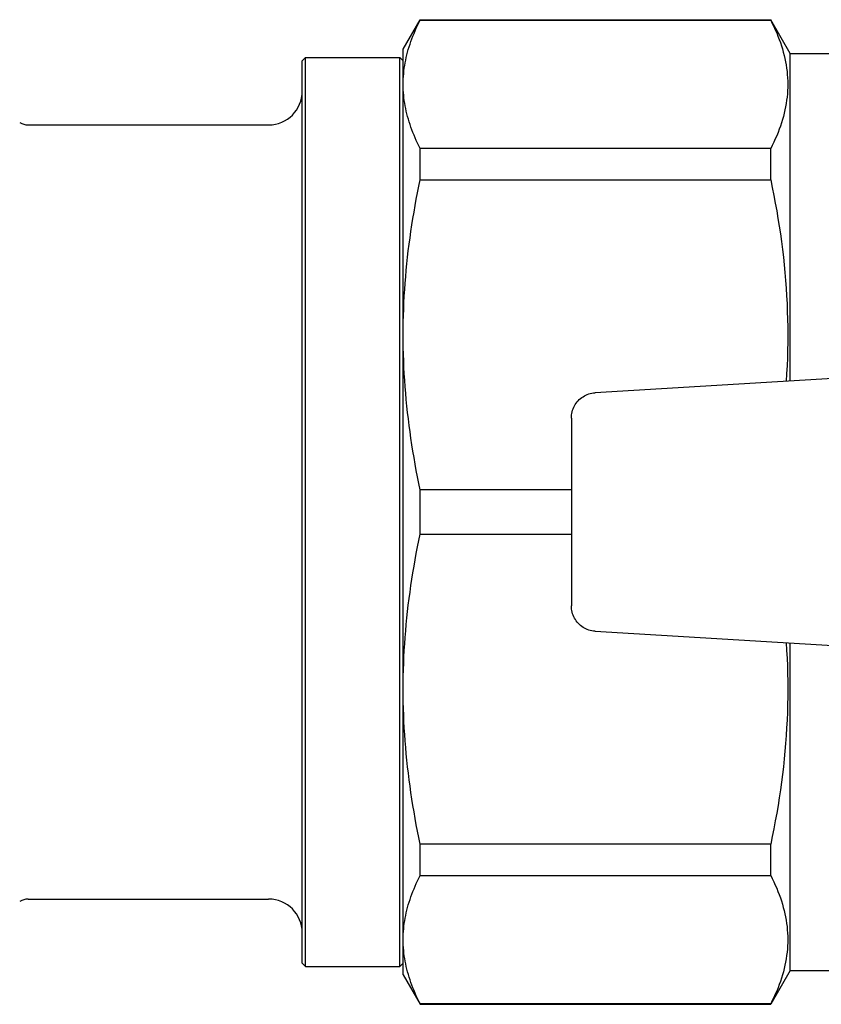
# Model space of a CAD drawing. Header units: millimetres. Extents: x 47 to 3731, y 22 to 390.
# Tile 7 of 11: x 228 to 276, y 325 to 383. Entities that reach past the tile are written whole.
import ezdxf

# ---------------------------------------------------------------- set-up
doc = ezdxf.new("R2010")
doc.units = ezdxf.units.MM
doc.layers.add('DETAIL', color=2, linetype='Continuous')

msp = doc.modelspace()

# ---------------------------------------------------------------- linework, layer by layer
at = {"layer": 'DETAIL'}
for p, q in [((251.184, 381.636), (252.194, 383.386)), ((252.194, 383.356), (252.194, 383.386)), ((252.194, 383.386), (273.029, 383.386)), ((252.194, 383.356), (273.029, 383.356)), ((273.029, 383.356), (273.029, 383.386)), ((274.184, 381.386), (273.029, 383.386)), ((251.184, 379.542), (251.184, 381.636)), ((245.184, 380.936), (245.384, 381.136)), ((245.184, 327.336), (245.184, 380.936)), ((245.384, 327.136), (245.384, 381.136)), ((245.384, 381.136), (250.984, 381.136)), ((250.984, 327.136), (250.984, 381.136)), ((251.184, 380.936), (250.984, 381.136)), ((274.184, 361.912), (274.184, 381.386)), ((274.184, 381.386), (281.184, 381.386)), ((251.184, 364.66), (251.184, 379.542)), ((228.888, 377.136), (243.184, 377.136)), ((273.029, 375.729), (252.194, 375.729)), ((252.194, 373.867), (252.194, 375.729)), ((273.029, 373.867), (273.029, 375.729)), ((252.194, 373.867), (273.029, 373.867)), ((251.184, 343.612), (251.184, 364.66)), ((286.317, 362.636), (262.585, 361.219)), ((261.184, 359.715), (261.184, 348.557)), ((261.184, 355.453), (252.194, 355.453)), ((252.194, 352.819), (252.194, 355.453)), ((252.194, 352.819), (261.184, 352.819)), ((262.585, 347.052), (286.317, 345.636)), ((274.184, 326.886), (274.184, 346.36)), ((251.184, 328.729), (251.184, 343.612)), ((273.029, 334.405), (252.194, 334.405)), ((252.194, 332.543), (252.194, 334.405)), ((273.029, 332.543), (273.029, 334.405)), ((252.194, 332.543), (273.029, 332.543)), ((228.888, 331.136), (243.184, 331.136)), ((251.184, 326.636), (251.184, 328.729)), ((245.184, 327.336), (245.384, 327.136)), ((245.384, 327.136), (250.984, 327.136)), ((251.184, 327.336), (250.984, 327.136)), ((251.184, 326.636), (252.194, 324.886)), ((274.184, 326.886), (273.029, 324.886)), ((274.184, 326.886), (281.184, 326.886)), ((273.029, 324.915), (252.194, 324.915)), ((252.194, 324.886), (252.194, 324.915)), ((252.194, 324.886), (273.029, 324.886)), ((273.029, 324.886), (273.029, 324.915))]:
    msp.add_line(p, q, dxfattribs=at)
at = {"layer": 'DETAIL', "flags": 128}
for points in [[(251.184, 379.542), (251.186, 379.701), (251.191, 379.86), (251.2, 380.019), (251.213, 380.178), (251.23, 380.338), (251.25, 380.497), (251.273, 380.656), (251.3, 380.815), (251.331, 380.975), (251.365, 381.134), (251.403, 381.293), (251.444, 381.453), (251.488, 381.612), (251.536, 381.771), (251.588, 381.93), (251.642, 382.089), (251.7, 382.248), (251.761, 382.407), (251.826, 382.565), (251.893, 382.724), (251.964, 382.882), (252.038, 383.04), (252.115, 383.198), (252.194, 383.356)], [(273.029, 383.356), (273.124, 383.167), (273.215, 382.977), (273.302, 382.787), (273.384, 382.598), (273.461, 382.408), (273.534, 382.218), (273.602, 382.028), (273.666, 381.838), (273.724, 381.648), (273.778, 381.458), (273.827, 381.268), (273.871, 381.078), (273.91, 380.887), (273.944, 380.697), (273.973, 380.506), (273.997, 380.316), (274.015, 380.125), (274.028, 379.934), (274.036, 379.743), (274.039, 379.552), (274.037, 379.361), (274.029, 379.17), (274.016, 378.978), (273.998, 378.787), (273.975, 378.596), (273.947, 378.404), (273.913, 378.212), (273.874, 378.021), (273.83, 377.829), (273.781, 377.637), (273.727, 377.446), (273.668, 377.254), (273.604, 377.063), (273.536, 376.872), (273.462, 376.681), (273.385, 376.49), (273.302, 376.299), (273.216, 376.109), (273.124, 375.919), (273.029, 375.729)], [(252.194, 375.729), (252.114, 375.887), (252.037, 376.045), (251.964, 376.204), (251.893, 376.362), (251.826, 376.521), (251.761, 376.679), (251.7, 376.838), (251.642, 376.997), (251.588, 377.155), (251.537, 377.314), (251.489, 377.473), (251.444, 377.632), (251.403, 377.791), (251.365, 377.95), (251.331, 378.109), (251.3, 378.268), (251.273, 378.427), (251.249, 378.586), (251.229, 378.745), (251.213, 378.905), (251.2, 379.064), (251.191, 379.223), (251.186, 379.383), (251.184, 379.542)], [(251.184, 364.66), (251.186, 365.043), (251.191, 365.427), (251.2, 365.811), (251.213, 366.195), (251.23, 366.579), (251.25, 366.963), (251.273, 367.348), (251.3, 367.733), (251.331, 368.117), (251.365, 368.502), (251.403, 368.887), (251.444, 369.271), (251.488, 369.656), (251.536, 370.04), (251.588, 370.424), (251.642, 370.808), (251.7, 371.191), (251.761, 371.575), (251.826, 371.958), (251.893, 372.34), (251.964, 372.723), (252.038, 373.104), (252.115, 373.486), (252.194, 373.867)], [(273.029, 373.867), (273.124, 373.409), (273.215, 372.95), (273.302, 372.492), (273.384, 372.034), (273.461, 371.575), (273.534, 371.116), (273.603, 370.657), (273.666, 370.198), (273.725, 369.739), (273.779, 369.279), (273.828, 368.819), (273.872, 368.36), (273.911, 367.899), (273.945, 367.439), (273.973, 366.979), (273.997, 366.518), (274.015, 366.057), (274.029, 365.596), (274.037, 365.134), (274.039, 364.673), (274.037, 364.211), (274.029, 363.748), (274.016, 363.286), (273.998, 362.823), (273.974, 362.36), (273.946, 361.897)], [(252.194, 355.453), (252.114, 355.835), (252.037, 356.217), (251.964, 356.599), (251.893, 356.982), (251.826, 357.365), (251.761, 357.747), (251.7, 358.13), (251.642, 358.513), (251.588, 358.897), (251.537, 359.28), (251.489, 359.663), (251.444, 360.047), (251.403, 360.43), (251.365, 360.814), (251.331, 361.198), (251.3, 361.582), (251.273, 361.966), (251.249, 362.351), (251.229, 362.735), (251.213, 363.12), (251.2, 363.505), (251.191, 363.889), (251.186, 364.274), (251.184, 364.66)], [(261.184, 359.715), (261.187, 359.809), (261.196, 359.902), (261.21, 359.996), (261.23, 360.088), (261.256, 360.179), (261.288, 360.268), (261.324, 360.355), (261.366, 360.439), (261.414, 360.521), (261.466, 360.599), (261.523, 360.674), (261.585, 360.745), (261.651, 360.812), (261.722, 360.875), (261.796, 360.933), (261.873, 360.987), (261.954, 361.035), (262.038, 361.079), (262.125, 361.117), (262.213, 361.149), (262.304, 361.175), (262.397, 361.196), (262.49, 361.211), (262.585, 361.219)], [(251.184, 343.612), (251.186, 343.995), (251.191, 344.379), (251.2, 344.763), (251.213, 345.147), (251.23, 345.531), (251.25, 345.916), (251.273, 346.3), (251.3, 346.685), (251.331, 347.07), (251.365, 347.454), (251.403, 347.839), (251.444, 348.224), (251.488, 348.608), (251.536, 348.992), (251.588, 349.376), (251.642, 349.76), (251.7, 350.144), (251.761, 350.527), (251.826, 350.91), (251.893, 351.293), (251.964, 351.675), (252.038, 352.057), (252.115, 352.438), (252.194, 352.819)], [(262.585, 347.052), (262.491, 347.061), (262.398, 347.075), (262.306, 347.096), (262.216, 347.122), (262.127, 347.154), (262.04, 347.192), (261.956, 347.235), (261.875, 347.283), (261.797, 347.337), (261.723, 347.395), (261.653, 347.458), (261.586, 347.525), (261.525, 347.596), (261.467, 347.671), (261.415, 347.749), (261.367, 347.831), (261.325, 347.915), (261.288, 348.002), (261.256, 348.091), (261.23, 348.182), (261.21, 348.274), (261.195, 348.368), (261.187, 348.462), (261.184, 348.557)], [(273.946, 346.374), (273.974, 345.915), (273.998, 345.456), (274.016, 344.996), (274.029, 344.537), (274.037, 344.077), (274.039, 343.616), (274.037, 343.156), (274.029, 342.695), (274.016, 342.234), (273.998, 341.773), (273.974, 341.312), (273.946, 340.85), (273.912, 340.388), (273.873, 339.926), (273.829, 339.465), (273.78, 339.003), (273.726, 338.541), (273.667, 338.08), (273.603, 337.619), (273.535, 337.158), (273.462, 336.698), (273.384, 336.238), (273.302, 335.779), (273.215, 335.32), (273.124, 334.862), (273.029, 334.405)], [(252.194, 334.405), (252.114, 334.787), (252.037, 335.169), (251.964, 335.552), (251.893, 335.934), (251.826, 336.317), (251.761, 336.7), (251.7, 337.083), (251.642, 337.466), (251.588, 337.849), (251.537, 338.232), (251.489, 338.616), (251.444, 338.999), (251.403, 339.383), (251.365, 339.767), (251.331, 340.151), (251.3, 340.535), (251.273, 340.919), (251.249, 341.303), (251.229, 341.688), (251.213, 342.072), (251.2, 342.457), (251.191, 342.842), (251.186, 343.227), (251.184, 343.612)], [(251.184, 328.729), (251.186, 328.888), (251.191, 329.047), (251.2, 329.206), (251.213, 329.365), (251.23, 329.524), (251.25, 329.683), (251.273, 329.843), (251.3, 330.002), (251.331, 330.161), (251.365, 330.321), (251.403, 330.48), (251.444, 330.639), (251.488, 330.798), (251.536, 330.958), (251.588, 331.117), (251.642, 331.276), (251.7, 331.435), (251.761, 331.593), (251.826, 331.752), (251.893, 331.911), (251.964, 332.069), (252.038, 332.227), (252.115, 332.385), (252.194, 332.543)], [(273.029, 332.543), (273.124, 332.353), (273.215, 332.164), (273.302, 331.974), (273.384, 331.784), (273.461, 331.595), (273.534, 331.405), (273.602, 331.215), (273.666, 331.025), (273.724, 330.835), (273.778, 330.645), (273.827, 330.455), (273.871, 330.264), (273.91, 330.074), (273.944, 329.883), (273.973, 329.693), (273.997, 329.502), (274.015, 329.312), (274.028, 329.121), (274.036, 328.93), (274.039, 328.739), (274.037, 328.548), (274.029, 328.356), (274.016, 328.165), (273.998, 327.974), (273.975, 327.782), (273.947, 327.591), (273.913, 327.399), (273.874, 327.207), (273.83, 327.016), (273.781, 326.824), (273.727, 326.632), (273.668, 326.441), (273.604, 326.25), (273.536, 326.058), (273.462, 325.867), (273.385, 325.676), (273.302, 325.486), (273.216, 325.295), (273.124, 325.105), (273.029, 324.915)], [(252.194, 324.915), (252.114, 325.074), (252.037, 325.232), (251.964, 325.39), (251.893, 325.549), (251.826, 325.707), (251.761, 325.866), (251.7, 326.025), (251.642, 326.183), (251.588, 326.342), (251.537, 326.501), (251.489, 326.66), (251.444, 326.818), (251.403, 326.977), (251.365, 327.136), (251.331, 327.295), (251.3, 327.454), (251.273, 327.614), (251.249, 327.773), (251.229, 327.932), (251.213, 328.091), (251.2, 328.251), (251.191, 328.41), (251.186, 328.57), (251.184, 328.729)]]:
    msp.add_lwpolyline(points, dxfattribs=at)
at = {"layer": 'DETAIL'}
for centre, radius, start, end in [((243.184, 379.136), 2, 270, 0), ((228.888, 378.136), 1, 240, 270), ((228.888, 330.136), 1, 90, 120), ((243.184, 329.136), 2, 0, 90)]:
    msp.add_arc(centre, radius, start, end, dxfattribs=at)

doc.saveas('drawing.dxf')
